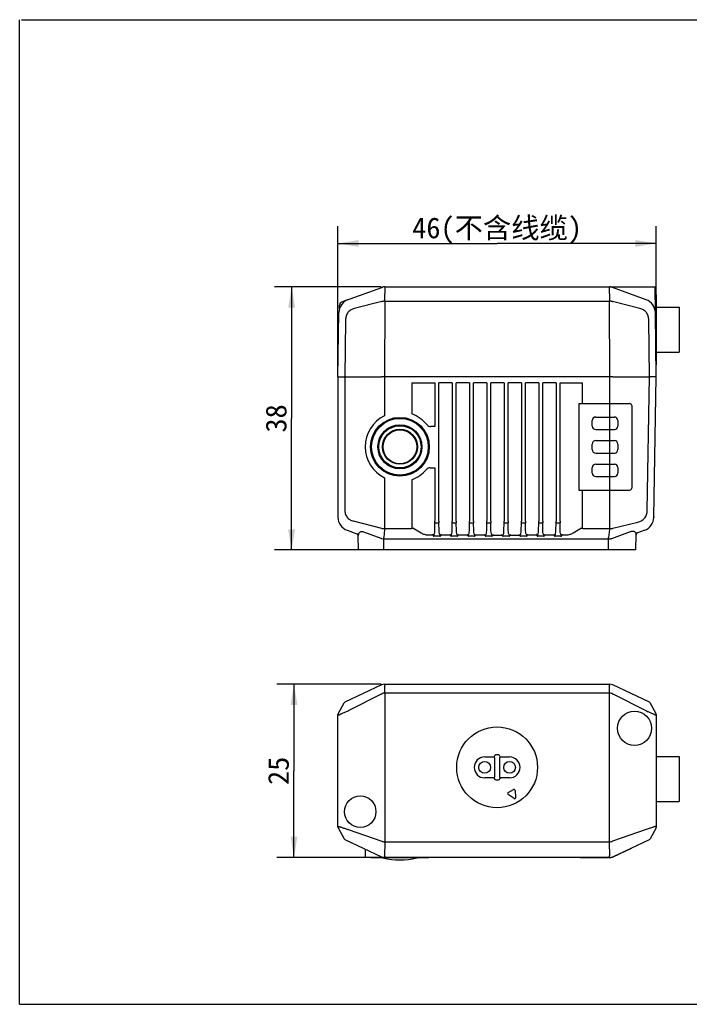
# Model space of a CAD drawing. Header units: millimetres. Extents: x 43 to 297, y 35 to 177.
# Tile 1 of 3: x 43 to 139, y 35 to 177. Entities that reach past the tile are written whole.
import ezdxf

# ---------------------------------------------------------------- set-up
doc = ezdxf.new("R2010")
doc.units = ezdxf.units.MM
doc.header["$LTSCALE"] = 16.335
doc.layers.get('0').update_dxf_attribs({"linetype": 'CONTINUOUS'})
for name, color, linetype in [('06_ALL_SURFS', 7, 'CONTINUOUS'), ('20_ALL_FEATURES', 7, 'CONTINUOUS'), ('51__DRAFT_DIMS', 7, 'CONTINUOUS')]:
    doc.layers.add(name, color=color, linetype=linetype)
doc.styles.get("Standard").update_dxf_attribs({"font": 'simfang.ttf'})
doc.dimstyles.new('DIMSTYLE_1', dxfattribs={"dimtxt": 3, "dimasz": 3, "dimexe": 2.5, "dimexo": 0.5, "dimgap": 0.75, "dimtad": 1, "dimdec": 1, "dimdsep": 46, "dimtxsty": 'STANDARD', "dimblk": '_FILLED', "dimblk1": '_FILLED', "dimblk2": '_FILLED', "dimcen": 0.09, "dimclrt": 3, "dimadec": 1, "dimazin": 2, "dimtp": 0.3, "dimtm": 0.3, "dimtfac": 1, "dimtdec": 1, "dimtofl": 0, "dimtmove": 0, "dimatfit": 3, "dimldrblk": '_FILLED', "dimfxl": 1, "dimtolj": 1, "dimarcsym": 0})
doc.dimstyles.new('DIMSTYLE_2', dxfattribs={"dimtxt": 3, "dimasz": 3, "dimexe": 2.5, "dimexo": 0.5, "dimgap": 0.75, "dimtad": 1, "dimdec": 1, "dimdsep": 46, "dimtxsty": 'STANDARD', "dimblk": '_FILLED', "dimblk1": '_FILLED', "dimblk2": '_FILLED', "dimcen": 0.09, "dimclrt": 3, "dimadec": 1, "dimazin": 2, "dimtp": 0.2, "dimtm": 0.2, "dimtfac": 1, "dimtdec": 1, "dimtofl": 0, "dimtmove": 0, "dimatfit": 3, "dimldrblk": '_FILLED', "dimfxl": 1, "dimtolj": 1, "dimarcsym": 0})

# ---------------------------------------------------------------- blocks, each defined once
blk = doc.blocks.new('_FILLED')
at = {"color": 0, "linetype": 'ByBlock'}
blk.add_solid([(0, 0), (-1, 0.167), (-1, -0.167)], dxfattribs=at)
blk = doc.blocks.new('*D1')
at = {"layer": '51__DRAFT_DIMS', "color": 4, "transparency": 16777216}
for p, q in [((94.94, 138.68), (79.48, 138.68)), ((81.98, 138.68), (81.98, 119.68)), ((81.98, 100.68), (81.98, 119.68)), ((94.8, 100.68), (79.48, 100.68))]:
    blk.add_line(p, q, dxfattribs=at)
at = {"layer": '51__DRAFT_DIMS', "color": 4, "transparency": 16777216, "xscale": 3, "yscale": 3, "zscale": 3}
for p, rotation in [((81.98, 138.68), 90), ((81.98, 100.68), 270)]:
    blk.add_blockref('_FILLED', p, dxfattribs=dict(at, rotation=rotation))
at = {"layer": '51__DRAFT_DIMS', "color": 3, "transparency": 16777216, "insert": (78.23, 119.68), "char_height": 3, "width": 4.4062, "attachment_point": 2, "rotation": 90, "line_spacing_factor": 0.9}
blk.add_mtext('38', dxfattribs=at)
blk = doc.blocks.new('*D2')
at = {"layer": '51__DRAFT_DIMS', "color": 4, "transparency": 16777216}
for p, q in [((88.68, 126.18), (88.68, 147.45)), ((134.68, 126.18), (134.68, 147.45)), ((88.68, 144.95), (111.68, 144.95)), ((134.68, 144.95), (111.68, 144.95))]:
    blk.add_line(p, q, dxfattribs=at)
at = {"layer": '51__DRAFT_DIMS', "color": 4, "transparency": 16777216, "xscale": 3, "yscale": 3, "zscale": 3, "rotation": 180}
blk.add_blockref('_FILLED', (88.68, 144.95), dxfattribs=at)
at = {"layer": '51__DRAFT_DIMS', "color": 4, "transparency": 16777216, "xscale": 3, "yscale": 3, "zscale": 3}
blk.add_blockref('_FILLED', (134.68, 144.95), dxfattribs=at)
at = {"layer": '51__DRAFT_DIMS', "color": 3, "transparency": 16777216, "insert": (111.68, 148.7), "char_height": 3, "width": 26.3906, "attachment_point": 2, "line_spacing_factor": 0.9}
blk.add_mtext('46(不含线缆)', dxfattribs=at)
blk = doc.blocks.new('*D3')
at = {"layer": '51__DRAFT_DIMS', "color": 4, "transparency": 16777216}
for p, q in [((94.91, 81.28), (79.82, 81.28)), ((82.32, 81.28), (82.32, 68.78)), ((82.32, 56.28), (82.32, 68.78)), ((94.91, 56.28), (79.82, 56.28))]:
    blk.add_line(p, q, dxfattribs=at)
at = {"layer": '51__DRAFT_DIMS', "color": 4, "transparency": 16777216, "xscale": 3, "yscale": 3, "zscale": 3}
for p, rotation in [((82.32, 81.28), 90), ((82.32, 56.28), 270)]:
    blk.add_blockref('_FILLED', p, dxfattribs=dict(at, rotation=rotation))
at = {"layer": '51__DRAFT_DIMS', "color": 3, "transparency": 16777216, "insert": (78.57, 68.78), "char_height": 3, "width": 4.4062, "attachment_point": 2, "rotation": 90, "line_spacing_factor": 0.9}
blk.add_mtext('25', dxfattribs=at)

msp = doc.modelspace()

# ---------------------------------------------------------------- linework, layer by layer
at = {"color": 7}
for q in [(42.67, 177.27), (297, 35.06)]:
    msp.add_line((42.67, 35.06), q, dxfattribs=at)
msp.add_line((42.93, 177.27), (297.26, 177.27))
at = {"layer": '06_ALL_SURFS', "color": 7}
for p, q in [((89.25, 136.51), (95.03, 138.61)), ((95.44, 138.68), (127.93, 138.68)), ((128.06, 138.67), (134.5, 138.67)), ((133.24, 136.83), (128.34, 138.61)), ((134.56, 134.89), (134.5, 138.67)), ((134.68, 137.53), (134.68, 127.43)), ((88.91, 135.57), (88.92, 136.05)), ((134.68, 135.73), (137.98, 135.73)), ((137.98, 135.73), (137.98, 129.23)), ((88.81, 134.89), (88.81, 134.98)), ((134.68, 129.23), (137.98, 129.23)), ((99.35, 124.81), (99.38, 124.78)), ((123.5, 121.83), (130.83, 121.83)), ((123.5, 121.83), (123.5, 109.33)), ((131.13, 121.53), (131.13, 109.63)), ((125.93, 119.88), (128.63, 119.88)), ((125.43, 118.58), (125.43, 119.38)), ((125.93, 118.08), (128.63, 118.08)), ((129.13, 119.38), (129.13, 118.58)), ((125.43, 115.18), (125.43, 115.98)), ((125.93, 116.48), (128.63, 116.48)), ((129.13, 115.98), (129.13, 115.18)), ((125.93, 114.68), (128.63, 114.68)), ((125.43, 111.78), (125.43, 112.58)), ((125.93, 113.08), (128.63, 113.08)), ((129.13, 112.58), (129.13, 111.78)), ((125.93, 111.28), (128.63, 111.28)), ((123.5, 109.33), (130.83, 109.33)), ((88.68, 105.47), (88.68, 105.4)), ((134.33, 105.47), (134.33, 105.38)), ((90, 103.52), (91.4, 103.01)), ((91.63, 100.68), (91.6, 102.74)), ((103.41, 102.68), (102.55, 102.68)), ((105.91, 102.68), (105.05, 102.68)), ((108.41, 102.68), (107.55, 102.68)), ((110.91, 102.68), (110.05, 102.68)), ((113.41, 102.68), (112.55, 102.68)), ((115.91, 102.68), (115.05, 102.68)), ((118.41, 102.68), (117.55, 102.68)), ((120.91, 102.68), (120.05, 102.68)), ((131.73, 100.68), (131.77, 102.88)), ((133.01, 103.53), (131.97, 103.15)), ((131.73, 100.68), (91.63, 100.68)), ((134.68, 72.63), (134.68, 62.53)), ((111.88, 71.07), (111.48, 71.07)), ((134.68, 70.83), (137.98, 70.83)), ((137.98, 70.83), (137.98, 64.33)), ((111.48, 67.48), (111.88, 67.48)), ((134.68, 64.33), (137.98, 64.33)), ((92.63, 57.46), (92.63, 56.28)), ((131.03, 57.54), (128.38, 56.32)), ((131.01, 57.59), (131.03, 57.54)), ((95.41, 56.28), (92.63, 56.28)), ((101.73, 56.23), (93.53, 56.23)), ((123.68, 56.28), (123.68, 56.23)), ((127.96, 56.23), (123.68, 56.23))]:
    msp.add_line(p, q, dxfattribs=at)
at = {"layer": '06_ALL_SURFS', "color": 4}
for p, q in [((95.43, 138.62), (95.42, 136.74)), ((127.95, 136.74), (127.94, 138.62)), ((95.02, 136.56), (91.04, 135.54)), ((95.44, 136.6), (127.93, 136.6)), ((132.33, 135.54), (128.35, 136.56)), ((99.35, 124.81), (99.35, 120.33)), ((99.35, 124.81), (102.69, 124.81)), ((102.69, 124.81), (102.69, 118.49)), ((103.27, 104.82), (103.27, 124.81)), ((105.19, 124.81), (103.27, 124.81)), ((105.19, 124.81), (105.19, 104.82)), ((105.77, 104.82), (105.77, 124.81)), ((107.69, 124.81), (105.77, 124.81)), ((107.69, 124.81), (107.69, 104.82)), ((108.27, 104.82), (108.27, 124.81)), ((110.19, 124.81), (108.27, 124.81)), ((110.19, 124.81), (110.19, 104.82)), ((110.77, 104.82), (110.77, 124.81)), ((112.69, 124.81), (110.77, 124.81)), ((112.69, 124.81), (112.69, 104.82)), ((113.27, 104.82), (113.27, 124.81)), ((115.19, 124.81), (113.27, 124.81)), ((115.19, 124.81), (115.19, 104.82)), ((115.77, 104.82), (115.77, 124.81)), ((117.69, 124.81), (115.77, 124.81)), ((117.69, 124.81), (117.69, 104.82)), ((118.27, 104.82), (118.27, 124.81)), ((120.19, 124.81), (118.27, 124.81)), ((120.19, 124.81), (120.19, 104.82)), ((120.77, 124.81), (124.01, 124.81)), ((120.77, 104.82), (120.77, 124.81)), ((124.01, 121.83), (124.01, 124.81)), ((127.96, 119.88), (127.96, 121.83)), ((127.96, 118.08), (127.96, 119.88)), ((102.69, 118.49), (102.11, 118.49)), ((127.96, 116.48), (127.96, 118.08)), ((127.96, 114.68), (127.96, 116.48)), ((127.96, 113.08), (127.96, 114.68)), ((102, 112.54), (102.69, 112.54)), ((102.69, 112.54), (102.69, 104.82)), ((127.96, 111.28), (127.96, 113.08)), ((95.41, 111.11), (95.41, 103.62)), ((127.96, 103.62), (127.96, 111.28)), ((99.35, 110.83), (99.35, 103.77)), ((124.01, 103.77), (124.01, 109.33)), ((90.89, 104.87), (94.98, 103.81)), ((102.67, 103.42), (102.69, 104.6)), ((102.69, 104.6), (103.27, 104.6)), ((103.29, 103.42), (103.27, 104.6)), ((105.17, 103.42), (105.19, 104.6)), ((105.19, 104.6), (105.77, 104.6)), ((105.79, 103.42), (105.77, 104.6)), ((107.67, 103.42), (107.69, 104.6)), ((107.69, 104.6), (108.27, 104.6)), ((108.29, 103.42), (108.27, 104.6)), ((110.17, 103.42), (110.19, 104.6)), ((110.19, 104.6), (110.77, 104.6)), ((110.79, 103.42), (110.77, 104.6)), ((112.67, 103.42), (112.69, 104.6)), ((112.69, 104.6), (113.27, 104.6)), ((113.29, 103.42), (113.27, 104.6)), ((115.17, 103.42), (115.19, 104.6)), ((115.19, 104.6), (115.77, 104.6)), ((115.79, 103.42), (115.77, 104.6)), ((117.67, 103.42), (117.69, 104.6)), ((117.69, 104.6), (118.27, 104.6)), ((118.29, 103.42), (118.27, 104.6)), ((120.17, 103.42), (120.19, 104.6)), ((120.19, 104.6), (120.77, 104.6)), ((120.79, 103.42), (120.77, 104.6)), ((128.39, 103.81), (132.02, 104.71)), ((91.6, 102.74), (91.61, 102.73)), ((92.39, 103.28), (94.87, 102.39)), ((95.39, 103.62), (95.32, 102.5)), ((95.41, 103.76), (99.3, 103.76)), ((100.72, 103.11), (99.5, 103.81)), ((102.27, 102.81), (101.72, 102.81)), ((104.77, 102.81), (103.69, 102.81)), ((107.27, 102.81), (106.19, 102.81)), ((109.77, 102.81), (108.69, 102.81)), ((111.19, 102.81), (112.27, 102.81)), ((113.69, 102.81), (114.77, 102.81)), ((117.27, 102.81), (116.19, 102.81)), ((119.77, 102.81), (118.69, 102.81)), ((121.65, 102.81), (121.19, 102.81)), ((123.86, 103.81), (122.65, 103.11)), ((124.06, 103.76), (127.96, 103.76)), ((127.78, 100.68), (127.78, 102.5)), ((127.83, 102.5), (127.98, 103.62)), ((127.96, 103.76), (127.98, 103.76)), ((128.24, 102.36), (130.94, 103.33)), ((95.3, 100.68), (95.3, 102.29)), ((95.3, 102.29), (127.78, 102.29)), ((95.44, 81.11), (95.46, 81.11)), ((95.46, 80.01), (95.46, 81.11)), ((127.91, 81.11), (127.91, 81.05)), ((127.91, 81.11), (127.93, 81.11)), ((95.03, 79.91), (90.14, 77.43)), ((95.44, 80.01), (95.44, 58.54)), ((127.9, 80.01), (95.46, 80.01)), ((127.9, 80.01), (127.91, 81.05)), ((127.93, 58.54), (127.93, 80.01)), ((133.22, 77.43), (128.34, 79.91)), ((88.81, 76.81), (88.81, 76.81)), ((134.55, 76.81), (134.55, 76.81)), ((110.85, 74.83), (110.86, 74.83)), ((112.51, 74.83), (112.52, 74.83)), ((109.88, 70.78), (111.09, 70.78)), ((111.29, 70.93), (111.28, 70.93)), ((111.29, 70.93), (111.29, 70.93)), ((111.29, 70.88), (111.29, 70.88)), ((111.29, 70.68), (111.29, 67.87)), ((112.08, 70.88), (112.08, 70.88)), ((112.08, 67.87), (112.08, 70.68)), ((112.28, 70.78), (112.28, 70.78)), ((112.28, 70.78), (113.48, 70.78)), ((111.09, 67.77), (109.88, 67.77)), ((111.09, 67.77), (111.09, 67.77)), ((111.29, 67.62), (111.28, 67.63)), ((111.29, 67.68), (111.29, 67.68)), ((111.29, 67.62), (111.29, 67.62)), ((112.08, 67.68), (112.08, 67.68)), ((112.08, 67.62), (112.08, 67.63)), ((112.08, 67.62), (112.08, 67.62)), ((113.48, 67.77), (112.28, 67.77)), ((113.27, 65.64), (114.04, 66.08)), ((114.27, 65.96), (114.36, 64.92)), ((114.12, 64.78), (113.26, 65.38)), ((90.14, 60.32), (95.03, 58.61)), ((133.23, 60.32), (128.34, 58.61)), ((95.43, 58.4), (95.42, 56.49)), ((95.44, 58.54), (127.93, 58.54)), ((127.95, 56.49), (127.94, 58.4)), ((130.74, 57.47), (130.76, 57.42)), ((95.44, 56.43), (95.44, 56.49)), ((123.98, 56.28), (123.98, 56.23)), ((127.93, 56.43), (127.93, 56.49))]:
    msp.add_line(p, q, dxfattribs=at)
at = {"layer": '06_ALL_SURFS', "color": 7}
msp.add_lwpolyline([(88.91, 135.57), (88.9, 135.55), (88.9, 135.54), (88.9, 135.52)], dxfattribs=at)
for centre, radius in [((97.63, 115.58), 4.25), ((97.63, 115.58), 4.2), ((109.88, 69.28), 0.85), ((113.48, 69.28), 0.85)]:
    msp.add_circle(centre, radius, dxfattribs=at)
at = {"layer": '06_ALL_SURFS', "color": 4}
for centre, radius in [((97.63, 115.58), 4.1), ((97.63, 115.58), 3.18), ((97.63, 115.58), 3.05), ((97.63, 115.58), 2.53), ((97.63, 115.58), 2.44), ((131.54, 74.93), 2.47), ((111.68, 69.28), 5.84), ((91.9, 62.88), 2.27)]:
    msp.add_circle(centre, radius, dxfattribs=at)
at = {"layer": '06_ALL_SURFS', "color": 7}
for centre, radius, start, end in [((95.44, 137.48), 1.2, 90, 110), ((127.93, 137.48), 1.2, 70, 90), ((90.81, 134.95), 2, 110.5568, 179.2), ((90.84, 134.88), 2.07, 110.0154, 110.5768), ((132.55, 134.95), 2, 0.8, 70), ((134.48, 137.53), 0.2, 0, 80.8416), ((89.42, 136.04), 0.5, 110, 178.5), ((134.48, 127.43), 0.2, 332.367, 360), ((130.83, 121.53), 0.3, 0, 90), ((97.63, 115.58), 5, 116.4656, 243.5344), ((125.93, 119.38), 0.5, 90, 180), ((128.63, 119.38), 0.5, 0, 90), ((125.93, 118.58), 0.5, 180, 270), ((128.63, 118.58), 0.5, 270, 360), ((125.93, 115.98), 0.5, 90, 180), ((128.63, 115.98), 0.5, 0, 90), ((125.93, 115.18), 0.5, 180, 270), ((128.63, 115.18), 0.5, 270, 360), ((125.93, 112.58), 0.5, 90, 180), ((128.63, 112.58), 0.5, 0, 90), ((125.93, 111.78), 0.5, 180, 270), ((128.63, 111.78), 0.5, 270, 360), ((130.83, 109.63), 0.3, 270, 360), ((90.68, 105.4), 2, 180, 250), ((132.33, 105.41), 2, 290, 359), ((91.3, 102.73), 0.3, 1, 70), ((132.07, 102.87), 0.3, 110, 179), ((111.09, 70.98), 0.2, 280.6765, 322.372), ((111.48, 70.88), 0.191, 90, 180), ((111.88, 70.88), 0.191, 0, 90), ((112.28, 70.98), 0.2, 217.628, 259.3235), ((111.09, 67.57), 0.2, 37.628, 79.3235), ((111.48, 67.68), 0.191, 180, 270), ((111.88, 67.68), 0.191, 270, 360), ((112.28, 67.57), 0.2, 100.6765, 142.372), ((93.53, 56.33), 0.1, 210, 270), ((95.24, 56.41), 0.2, 245.0557, 256.6225), ((97.63, 66.49), 10.57, 256.6225, 283.3775), ((100.03, 56.41), 0.2, 283.3775, 294.9443), ((101.73, 56.33), 0.1, 270, 330), ((127.96, 57.23), 1, 270, 294.78)]:
    msp.add_arc(centre, radius, start, end, dxfattribs=at)
at = {"layer": '06_ALL_SURFS', "color": 4}
for centre, radius, start, end in [((95.23, 138.55), 0.188, 172.6992, 176.1516), ((89.57, 136.18), 0.419, 110.0146, 116.4005), ((90.88, 134.75), 2.21, 110.5037, 114.0161), ((94.81, 137.57), 1.03, 281.5606, 283.437), ((95.44, 137.85), 1.25, 268.9068, 269.9646), ((127.93, 137.85), 1.25, 270.0354, 271.0932), ((128.56, 137.57), 1.03, 256.563, 258.4394), ((97.63, 115.58), 5.05, 38.8846, 70.0829), ((102.11, 119.19), 0.7, 218.8846, 270), ((102, 111.84), 0.7, 90, 139.4208), ((97.63, 115.58), 5.05, 289.9171, 319.4208), ((81.63, 104.81), 21.06, 359.4169, 0.0208), ((124.33, 104.81), 21.06, 179.9791, 180.5832), ((84.13, 104.81), 21.06, 359.4169, 0.0208), ((126.83, 104.81), 21.06, 179.9791, 180.5832), ((86.63, 104.81), 21.06, 359.4169, 0.0208), ((129.33, 104.81), 21.06, 179.9791, 180.5832), ((89.13, 104.81), 21.06, 359.4169, 0.0208), ((131.83, 104.81), 21.06, 179.9791, 180.5832), ((91.63, 104.81), 21.06, 359.4169, 0.0208), ((134.33, 104.81), 21.06, 179.9791, 180.5832), ((94.13, 104.81), 21.06, 359.4169, 0.0208), ((136.83, 104.81), 21.06, 179.9791, 180.5832), ((96.63, 104.81), 21.06, 359.4169, 0.0208), ((139.33, 104.81), 21.06, 179.9791, 180.5832), ((99.13, 104.81), 21.06, 359.4169, 0.0208), ((141.83, 104.81), 21.06, 179.9791, 180.5832), ((91.21, 102.68), 0.409, 6.9574, 8.0477), ((94.45, 101.46), 1.03, 64.7148, 65.9194), ((94.79, 102.85), 0.972, 76.8005, 78.303), ((95.41, 102.51), 1.25, 90, 91.069), ((95.41, 102.82), 0.8, 90, 91.3362), ((128.6, 102.7), 1.13, 101.1742, 103.4564), ((127.78, 101.32), 0.97, 87.7614, 89.9997), ((128, 103.03), 0.72, 284.9152, 289.8997), ((94.42, 81.34), 1.56, 292.9384, 294.397), ((95.46, 79.56), 0.457, 90.0013, 93.6204), ((127.9, 79.56), 0.457, 86.3796, 89.9987), ((128.95, 81.34), 1.56, 245.603, 247.0616), ((91.35, 75.05), 2.67, 116.9148, 117.2464), ((132.01, 75.05), 2.67, 62.7536, 63.0852), ((109.88, 69.28), 1.51, 90, 270), ((111.09, 70.98), 0.201, 270.0383, 280.6765), ((100.9, 70.72), 10.39, 0.2912, 0.8602), ((95.11, 70.68), 16.18, 359.9943, 0.3311), ((124.03, 70.7), 11.95, 179.1763, 179.7097), ((128.85, 70.68), 16.77, 179.703, 180.0005), ((112.28, 70.98), 0.201, 259.3235, 269.9617), ((113.48, 69.28), 1.51, 270, 90), ((111.09, 67.57), 0.201, 79.3235, 89.9617), ((94.52, 67.87), 16.77, 359.703, 0.0005), ((99.34, 67.85), 11.95, 359.1763, 359.7097), ((128.26, 67.87), 16.18, 179.9943, 180.3311), ((122.47, 67.83), 10.39, 180.2912, 180.8602), ((112.28, 67.57), 0.201, 90.0383, 100.6765), ((113.35, 65.5), 0.155, 120, 235), ((114.12, 65.95), 0.155, 5, 120), ((114.21, 64.9), 0.155, 235, 5), ((90.83, 62.27), 2.07, 250.2992, 250.6501), ((132.54, 62.28), 2.08, 289.3506, 289.7015), ((94.64, 57.28), 1.38, 71.6094, 73.6745), ((128.74, 57.26), 1.41, 106.3436, 108.3725), ((95.44, 57.28), 0.789, 268.6546, 270), ((127.93, 57.28), 0.789, 270, 271.3454)]:
    msp.add_arc(centre, radius, start, end, dxfattribs=at)
for points, knots in [([(95.07, 138.63), (95.07, 138.62), (95.06, 138.62), (95.05, 138.6), (95.05, 138.58), (95.04, 138.57)], [0, 0, 0, 0, 0.190032, 0.536496, 1, 1, 1, 1]), ([(95.43, 138.62), (95.43, 138.63), (95.43, 138.65), (95.43, 138.66), (95.43, 138.67), (95.43, 138.68), (95.44, 138.68), (95.44, 138.68)], [0, 0, 0, 0, 0.418618, 0.730887, 0.925081, 0.976477, 1, 1, 1, 1]), ([(127.93, 138.68), (127.93, 138.68), (127.93, 138.68), (127.94, 138.67), (127.94, 138.66), (127.94, 138.65), (127.94, 138.63), (127.94, 138.62)], [0, 0, 0, 0, 0.023522, 0.074918, 0.269112, 0.581382, 1, 1, 1, 1]), ([(95.42, 136.6), (95.38, 136.6), (95.26, 136.6), (95.14, 136.58), (95.05, 136.56)], [0, 0, 0, 0, 0.256483, 1, 1, 1, 1]), ([(95.42, 136.6), (95.42, 136.61), (95.42, 136.66), (95.42, 136.71), (95.42, 136.74)], [0, 0, 0, 0, 0.276493, 1, 1, 1, 1]), ([(127.95, 136.6), (127.95, 136.61), (127.95, 136.66), (127.95, 136.71), (127.95, 136.74)], [0, 0, 0, 0, 0.276493, 1, 1, 1, 1]), ([(128.32, 136.56), (128.29, 136.57), (128.17, 136.59), (128.05, 136.6), (127.95, 136.6)], [0, 0, 0, 0, 0.241956, 1, 1, 1, 1]), ([(91.04, 135.54), (90.87, 135.5), (90.61, 135.4), (90.31, 135.18), (90.11, 134.98), (89.96, 134.74), (89.81, 134.38), (89.77, 134.08), (89.77, 133.88)], [0, 0, 0, 0, 0.239084, 0.361209, 0.485504, 0.612107, 0.740638, 1, 1, 1, 1]), ([(133.6, 133.88), (133.6, 134.08), (133.56, 134.38), (133.41, 134.74), (133.26, 134.98), (133.06, 135.18), (132.76, 135.4), (132.5, 135.5), (132.33, 135.54)], [0, 0, 0, 0, 0.259322, 0.387866, 0.514508, 0.638846, 0.76099, 1, 1, 1, 1]), ([(89.65, 106.53), (89.65, 106.34), (89.69, 106.04), (89.82, 105.68), (89.97, 105.44), (90.16, 105.23), (90.46, 105.01), (90.71, 104.91), (90.89, 104.87)], [0, 0, 0, 0, 0.25956, 0.388144, 0.514803, 0.639125, 0.761197, 1, 1, 1, 1]), ([(132.02, 104.71), (132.2, 104.75), (132.47, 104.85), (132.78, 105.06), (132.99, 105.27), (133.17, 105.51), (133.33, 105.88), (133.38, 106.18), (133.38, 106.39)], [0, 0, 0, 0, 0.2394, 0.361356, 0.485366, 0.611686, 0.740108, 1, 1, 1, 1]), ([(91.61, 102.73), (91.62, 102.82), (91.65, 102.96), (91.73, 103.13), (91.81, 103.24), (91.93, 103.32), (92.07, 103.36), (92.23, 103.34), (92.34, 103.31), (92.39, 103.28)], [0, 0, 0, 0, 0.243511, 0.359683, 0.47337, 0.588362, 0.711513, 0.84889, 1, 1, 1, 1]), ([(95.01, 103.8), (95.07, 103.79), (95.19, 103.77), (95.32, 103.76), (95.38, 103.76)], [0, 0, 0, 0, 0.48959, 1, 1, 1, 1]), ([(95.3, 102.29), (95.3, 102.31), (95.31, 102.38), (95.31, 102.45), (95.32, 102.5)], [0, 0, 0, 0, 0.276004, 1, 1, 1, 1]), ([(99.5, 103.81), (99.49, 103.8), (99.44, 103.79), (99.39, 103.78), (99.35, 103.77)], [0, 0, 0, 0, 0.235577, 1, 1, 1, 1]), ([(101.72, 102.81), (101.54, 102.81), (101.18, 102.86), (100.87, 103.02), (100.72, 103.11)], [0, 0, 0, 0, 0.513694, 1, 1, 1, 1]), ([(102.4, 102.93), (102.4, 102.91), (102.38, 102.89), (102.36, 102.85), (102.32, 102.82), (102.29, 102.81), (102.27, 102.81)], [0, 0, 0, 0, 0.244908, 0.492154, 0.743429, 1, 1, 1, 1]), ([(102.46, 102.73), (102.5, 102.78), (102.57, 102.88), (102.65, 103.12), (102.67, 103.3), (102.67, 103.42)], [0, 0, 0, 0, 0.254599, 0.504874, 1, 1, 1, 1]), ([(103.51, 102.73), (103.47, 102.78), (103.4, 102.89), (103.32, 103.12), (103.3, 103.3), (103.29, 103.42)], [0, 0, 0, 0, 0.254538, 0.50482, 1, 1, 1, 1]), ([(103.69, 102.81), (103.68, 102.81), (103.65, 102.82), (103.61, 102.85), (103.58, 102.89), (103.57, 102.91), (103.56, 102.93)], [0, 0, 0, 0, 0.256413, 0.507727, 0.755062, 1, 1, 1, 1]), ([(104.9, 102.93), (104.9, 102.91), (104.88, 102.89), (104.86, 102.85), (104.82, 102.82), (104.79, 102.81), (104.77, 102.81)], [0, 0, 0, 0, 0.244908, 0.492154, 0.743429, 1, 1, 1, 1]), ([(104.96, 102.73), (105, 102.78), (105.07, 102.88), (105.15, 103.12), (105.17, 103.3), (105.17, 103.42)], [0, 0, 0, 0, 0.254599, 0.504874, 1, 1, 1, 1]), ([(106.01, 102.73), (105.97, 102.78), (105.9, 102.89), (105.82, 103.12), (105.8, 103.3), (105.79, 103.42)], [0, 0, 0, 0, 0.254538, 0.50482, 1, 1, 1, 1]), ([(106.19, 102.81), (106.18, 102.81), (106.15, 102.82), (106.11, 102.85), (106.08, 102.89), (106.07, 102.91), (106.06, 102.93)], [0, 0, 0, 0, 0.256413, 0.507727, 0.755062, 1, 1, 1, 1]), ([(107.4, 102.93), (107.4, 102.91), (107.38, 102.89), (107.36, 102.85), (107.32, 102.82), (107.29, 102.81), (107.27, 102.81)], [0, 0, 0, 0, 0.244908, 0.492154, 0.743429, 1, 1, 1, 1]), ([(107.46, 102.73), (107.5, 102.78), (107.57, 102.88), (107.65, 103.12), (107.67, 103.3), (107.67, 103.42)], [0, 0, 0, 0, 0.254599, 0.504874, 1, 1, 1, 1]), ([(108.51, 102.73), (108.47, 102.78), (108.4, 102.89), (108.32, 103.12), (108.3, 103.3), (108.29, 103.42)], [0, 0, 0, 0, 0.254538, 0.50482, 1, 1, 1, 1]), ([(108.69, 102.81), (108.68, 102.81), (108.65, 102.82), (108.61, 102.85), (108.58, 102.89), (108.57, 102.91), (108.56, 102.93)], [0, 0, 0, 0, 0.256413, 0.507727, 0.755062, 1, 1, 1, 1]), ([(109.9, 102.93), (109.9, 102.91), (109.88, 102.89), (109.86, 102.85), (109.82, 102.82), (109.79, 102.81), (109.77, 102.81)], [0, 0, 0, 0, 0.244908, 0.492154, 0.743429, 1, 1, 1, 1]), ([(109.96, 102.73), (110, 102.78), (110.07, 102.88), (110.15, 103.12), (110.17, 103.3), (110.17, 103.42)], [0, 0, 0, 0, 0.254599, 0.504874, 1, 1, 1, 1]), ([(111.01, 102.73), (110.97, 102.78), (110.9, 102.89), (110.82, 103.12), (110.8, 103.3), (110.79, 103.42)], [0, 0, 0, 0, 0.254538, 0.504819, 1, 1, 1, 1]), ([(111.06, 102.93), (111.07, 102.91), (111.08, 102.89), (111.11, 102.85), (111.15, 102.82), (111.18, 102.81), (111.19, 102.81)], [0, 0, 0, 0, 0.24541, 0.49296, 0.744227, 1, 1, 1, 1]), ([(112.27, 102.81), (112.29, 102.81), (112.32, 102.82), (112.36, 102.85), (112.38, 102.89), (112.4, 102.91), (112.4, 102.93)], [0, 0, 0, 0, 0.255721, 0.507, 0.754567, 1, 1, 1, 1]), ([(112.46, 102.73), (112.5, 102.78), (112.57, 102.89), (112.65, 103.12), (112.67, 103.3), (112.67, 103.42)], [0, 0, 0, 0, 0.254583, 0.504859, 1, 1, 1, 1]), ([(113.51, 102.73), (113.47, 102.78), (113.4, 102.89), (113.32, 103.12), (113.3, 103.3), (113.29, 103.42)], [0, 0, 0, 0, 0.254538, 0.504819, 1, 1, 1, 1]), ([(113.56, 102.93), (113.57, 102.91), (113.58, 102.89), (113.61, 102.85), (113.65, 102.82), (113.68, 102.81), (113.69, 102.81)], [0, 0, 0, 0, 0.24541, 0.49296, 0.744227, 1, 1, 1, 1]), ([(114.77, 102.81), (114.79, 102.81), (114.82, 102.82), (114.86, 102.85), (114.88, 102.89), (114.9, 102.91), (114.9, 102.93)], [0, 0, 0, 0, 0.255721, 0.507, 0.754567, 1, 1, 1, 1]), ([(114.96, 102.73), (115, 102.78), (115.07, 102.89), (115.15, 103.12), (115.17, 103.3), (115.17, 103.42)], [0, 0, 0, 0, 0.254583, 0.504859, 1, 1, 1, 1]), ([(116.01, 102.73), (115.97, 102.78), (115.9, 102.89), (115.82, 103.12), (115.8, 103.3), (115.79, 103.42)], [0, 0, 0, 0, 0.254538, 0.50482, 1, 1, 1, 1]), ([(116.19, 102.81), (116.18, 102.81), (116.15, 102.82), (116.11, 102.85), (116.08, 102.89), (116.07, 102.91), (116.06, 102.93)], [0, 0, 0, 0, 0.256413, 0.507727, 0.755062, 1, 1, 1, 1]), ([(117.4, 102.93), (117.4, 102.91), (117.38, 102.89), (117.36, 102.85), (117.32, 102.82), (117.29, 102.81), (117.27, 102.81)], [0, 0, 0, 0, 0.244908, 0.492154, 0.743429, 1, 1, 1, 1]), ([(117.46, 102.73), (117.5, 102.78), (117.57, 102.88), (117.65, 103.12), (117.67, 103.3), (117.67, 103.42)], [0, 0, 0, 0, 0.254599, 0.504874, 1, 1, 1, 1]), ([(118.51, 102.73), (118.47, 102.78), (118.4, 102.89), (118.32, 103.12), (118.3, 103.3), (118.29, 103.42)], [0, 0, 0, 0, 0.254538, 0.50482, 1, 1, 1, 1]), ([(118.69, 102.81), (118.68, 102.81), (118.65, 102.82), (118.61, 102.85), (118.58, 102.89), (118.57, 102.91), (118.56, 102.93)], [0, 0, 0, 0, 0.256413, 0.507727, 0.755062, 1, 1, 1, 1]), ([(119.9, 102.93), (119.9, 102.91), (119.88, 102.89), (119.86, 102.85), (119.82, 102.82), (119.79, 102.81), (119.77, 102.81)], [0, 0, 0, 0, 0.244908, 0.492154, 0.743429, 1, 1, 1, 1]), ([(119.96, 102.73), (120, 102.78), (120.07, 102.88), (120.15, 103.12), (120.17, 103.3), (120.17, 103.42)], [0, 0, 0, 0, 0.254599, 0.504874, 1, 1, 1, 1]), ([(121.01, 102.73), (120.97, 102.78), (120.9, 102.89), (120.82, 103.12), (120.8, 103.3), (120.79, 103.42)], [0, 0, 0, 0, 0.254538, 0.50482, 1, 1, 1, 1]), ([(121.19, 102.81), (121.18, 102.81), (121.15, 102.82), (121.11, 102.85), (121.08, 102.89), (121.07, 102.91), (121.06, 102.93)], [0, 0, 0, 0, 0.256413, 0.507727, 0.755062, 1, 1, 1, 1]), ([(122.65, 103.11), (122.5, 103.02), (122.18, 102.86), (121.83, 102.81), (121.65, 102.81)], [0, 0, 0, 0, 0.486386, 1, 1, 1, 1]), ([(124.01, 103.77), (124, 103.78), (123.95, 103.79), (123.9, 103.8), (123.86, 103.81)], [0, 0, 0, 0, 0.260415, 1, 1, 1, 1]), ([(127.98, 103.76), (128.01, 103.76), (128.13, 103.77), (128.25, 103.78), (128.34, 103.8)], [0, 0, 0, 0, 0.256163, 1, 1, 1, 1]), ([(130.94, 103.33), (130.99, 103.36), (131.09, 103.39), (131.24, 103.42), (131.38, 103.41), (131.5, 103.37), (131.59, 103.3), (131.66, 103.2), (131.71, 103.1), (131.73, 103.02), (131.74, 102.98)], [0, 0, 0, 0, 0.156325, 0.301442, 0.432573, 0.551435, 0.663168, 0.773142, 0.884862, 1, 1, 1, 1]), ([(131.77, 102.88), (131.77, 102.88), (131.77, 102.88), (131.77, 102.88), (131.77, 102.89), (131.76, 102.91), (131.75, 102.94), (131.75, 102.97), (131.74, 102.98)], [0, 0, 0, 0, 0.011201, 0.060335, 0.140388, 0.251306, 0.569858, 1, 1, 1, 1]), ([(94.89, 102.38), (94.92, 102.37), (95.05, 102.32), (95.2, 102.29), (95.3, 102.29)], [0, 0, 0, 0, 0.245325, 1, 1, 1, 1]), ([(127.82, 102.29), (127.85, 102.29), (127.97, 102.29), (128.1, 102.31), (128.18, 102.34)], [0, 0, 0, 0, 0.254662, 1, 1, 1, 1]), ([(95.44, 80.01), (95.4, 80.01), (95.28, 80), (95.15, 79.97), (95.06, 79.93)], [0, 0, 0, 0, 0.254176, 1, 1, 1, 1]), ([(128.31, 79.93), (128.28, 79.94), (128.16, 79.98), (128.03, 80.01), (127.93, 80.01)], [0, 0, 0, 0, 0.245715, 1, 1, 1, 1]), ([(90.13, 77.42), (90.04, 77.38), (89.87, 77.31), (89.63, 77.2), (89.41, 77.11), (89.21, 77.02), (89.08, 76.96), (88.98, 76.91), (88.93, 76.88), (88.88, 76.85), (88.85, 76.83), (88.83, 76.82), (88.82, 76.81), (88.81, 76.81)], [0, 0, 0, 0, 0.197862, 0.382721, 0.550236, 0.696766, 0.818711, 0.869359, 0.912531, 0.947734, 0.974441, 0.992075, 1, 1, 1, 1]), ([(133.27, 77.41), (133.27, 77.41), (133.26, 77.42), (133.24, 77.42), (133.24, 77.42)], [0, 0, 0, 0, 0.499477, 1, 1, 1, 1]), ([(134.55, 76.81), (134.55, 76.81), (134.54, 76.82), (134.52, 76.83), (134.49, 76.85), (134.46, 76.87), (134.41, 76.9), (134.33, 76.94), (134.21, 77), (134.04, 77.07), (133.84, 77.16), (133.63, 77.25), (133.48, 77.32), (133.4, 77.35)], [0, 0, 0, 0, 0.007938, 0.025356, 0.051688, 0.086413, 0.129049, 0.179135, 0.300006, 0.445807, 0.613313, 0.799272, 1, 1, 1, 1]), ([(111.29, 70.93), (111.29, 70.93), (111.29, 70.93), (111.29, 70.92), (111.29, 70.92), (111.29, 70.91), (111.29, 70.9), (111.29, 70.88), (111.29, 70.88)], [0, 0, 0, 0, 0.019984, 0.066314, 0.14037, 0.243331, 0.544803, 1, 1, 1, 1]), ([(111.29, 67.68), (111.29, 67.67), (111.29, 67.66), (111.29, 67.64), (111.29, 67.63), (111.29, 67.63), (111.29, 67.63), (111.29, 67.63), (111.29, 67.62)], [0, 0, 0, 0, 0.454861, 0.756512, 0.85941, 0.933605, 0.980001, 1, 1, 1, 1]), ([(112.08, 67.62), (112.08, 67.63), (112.08, 67.63), (112.08, 67.63), (112.08, 67.63), (112.08, 67.64), (112.08, 67.66), (112.08, 67.67), (112.08, 67.68)], [0, 0, 0, 0, 0.019984, 0.066314, 0.14037, 0.243331, 0.544803, 1, 1, 1, 1]), ([(88.81, 60.74), (88.81, 60.74), (88.82, 60.75), (88.83, 60.74), (88.84, 60.74), (88.86, 60.74), (88.88, 60.73), (88.92, 60.71), (88.97, 60.69), (89.06, 60.66), (89.2, 60.62), (89.39, 60.55), (89.61, 60.49), (89.85, 60.41), (90.02, 60.36), (90.11, 60.33)], [0, 0, 0, 0, 0.006392, 0.012549, 0.021013, 0.031794, 0.044858, 0.077621, 0.118839, 0.168035, 0.288577, 0.435733, 0.6059, 0.795447, 1, 1, 1, 1]), ([(88.81, 60.74), (88.81, 60.74), (88.81, 60.74), (88.81, 60.74), (88.81, 60.74)], [0, 0, 0, 0, 0.141659, 1, 1, 1, 1]), ([(90.13, 60.33), (90.13, 60.33), (90.12, 60.33), (90.11, 60.33), (90.11, 60.33)], [0, 0, 0, 0, 0.498632, 1, 1, 1, 1]), ([(134.55, 60.74), (134.55, 60.74), (134.55, 60.75), (134.54, 60.74), (134.53, 60.74), (134.51, 60.74), (134.49, 60.73), (134.45, 60.71), (134.4, 60.69), (134.3, 60.66), (134.17, 60.61), (133.97, 60.55), (133.75, 60.48), (133.5, 60.41), (133.33, 60.35), (133.24, 60.33)], [0, 0, 0, 0, 0.006375, 0.012543, 0.021023, 0.031827, 0.044917, 0.077738, 0.119015, 0.168269, 0.288928, 0.436182, 0.60639, 0.795811, 1, 1, 1, 1]), ([(134.56, 60.74), (134.56, 60.74), (134.55, 60.74), (134.55, 60.74), (134.55, 60.74)], [0, 0, 0, 0, 0.141659, 1, 1, 1, 1]), ([(95.07, 58.59), (95.1, 58.58), (95.22, 58.55), (95.34, 58.54), (95.44, 58.54)], [0, 0, 0, 0, 0.245419, 1, 1, 1, 1]), ([(95.43, 58.4), (95.43, 58.41), (95.43, 58.46), (95.43, 58.5), (95.44, 58.54)], [0, 0, 0, 0, 0.215112, 1, 1, 1, 1]), ([(127.93, 58.54), (127.96, 58.54), (128.09, 58.54), (128.21, 58.56), (128.3, 58.59)], [0, 0, 0, 0, 0.253829, 1, 1, 1, 1]), ([(127.93, 58.54), (127.93, 58.53), (127.94, 58.48), (127.94, 58.43), (127.94, 58.4)], [0, 0, 0, 0, 0.27522, 1, 1, 1, 1])]:
    msp.add_open_spline(points, degree=3, knots=knots, dxfattribs=at)
for points in [[(128.3, 138.62), (128.3, 138.62), (128.3, 138.62), (128.3, 138.63)], [(133.23, 136.83), (133.23, 136.83), (133.23, 136.83), (133.23, 136.83)], [(90, 103.52), (90, 103.52), (90, 103.52), (90, 103.52)], [(99.35, 103.77), (99.34, 103.77), (99.32, 103.76), (99.3, 103.76)], [(124.06, 103.76), (124.05, 103.76), (124.03, 103.77), (124.01, 103.77)]]:
    msp.add_open_spline(points, degree=3, dxfattribs=at)
at = {"layer": '06_ALL_SURFS', "color": 7}
for points, knots in [([(102.4, 102.93), (102.41, 102.89), (102.43, 102.83), (102.45, 102.77), (102.46, 102.73)], [0, 0, 0, 0, 0.510122, 1, 1, 1, 1]), ([(102.46, 102.73), (102.46, 102.72), (102.47, 102.71), (102.49, 102.69), (102.52, 102.68), (102.54, 102.68), (102.55, 102.68)], [0, 0, 0, 0, 0.237367, 0.484303, 0.74199, 1, 1, 1, 1]), ([(103.41, 102.68), (103.42, 102.68), (103.45, 102.68), (103.47, 102.69), (103.5, 102.71), (103.51, 102.72), (103.51, 102.73)], [0, 0, 0, 0, 0.258142, 0.516343, 0.763287, 1, 1, 1, 1]), ([(103.51, 102.73), (103.52, 102.77), (103.54, 102.83), (103.56, 102.89), (103.56, 102.93)], [0, 0, 0, 0, 0.489922, 1, 1, 1, 1]), ([(104.9, 102.93), (104.91, 102.89), (104.93, 102.83), (104.95, 102.77), (104.96, 102.73)], [0, 0, 0, 0, 0.510102, 1, 1, 1, 1]), ([(104.96, 102.73), (104.96, 102.72), (104.97, 102.71), (104.99, 102.69), (105.02, 102.68), (105.04, 102.68), (105.05, 102.68)], [0, 0, 0, 0, 0.237367, 0.484303, 0.74199, 1, 1, 1, 1]), ([(105.91, 102.68), (105.92, 102.68), (105.95, 102.68), (105.97, 102.69), (106, 102.71), (106.01, 102.72), (106.01, 102.73)], [0, 0, 0, 0, 0.258142, 0.516343, 0.763287, 1, 1, 1, 1]), ([(106.01, 102.73), (106.02, 102.77), (106.04, 102.83), (106.06, 102.89), (106.06, 102.93)], [0, 0, 0, 0, 0.489954, 1, 1, 1, 1]), ([(107.4, 102.93), (107.41, 102.89), (107.43, 102.83), (107.45, 102.77), (107.46, 102.73)], [0, 0, 0, 0, 0.510117, 1, 1, 1, 1]), ([(107.46, 102.73), (107.46, 102.72), (107.47, 102.71), (107.49, 102.69), (107.52, 102.68), (107.54, 102.68), (107.55, 102.68)], [0, 0, 0, 0, 0.237367, 0.484303, 0.74199, 1, 1, 1, 1]), ([(108.41, 102.68), (108.42, 102.68), (108.45, 102.68), (108.47, 102.69), (108.5, 102.71), (108.51, 102.72), (108.51, 102.73)], [0, 0, 0, 0, 0.258142, 0.516343, 0.763287, 1, 1, 1, 1]), ([(108.51, 102.73), (108.52, 102.77), (108.54, 102.83), (108.56, 102.89), (108.56, 102.93)], [0, 0, 0, 0, 0.489948, 1, 1, 1, 1]), ([(109.9, 102.93), (109.91, 102.89), (109.93, 102.83), (109.95, 102.77), (109.96, 102.73)], [0, 0, 0, 0, 0.510121, 1, 1, 1, 1]), ([(109.96, 102.73), (109.96, 102.72), (109.97, 102.71), (109.99, 102.69), (110.02, 102.68), (110.04, 102.68), (110.05, 102.68)], [0, 0, 0, 0, 0.237367, 0.484303, 0.74199, 1, 1, 1, 1]), ([(110.91, 102.68), (110.93, 102.68), (110.95, 102.68), (110.97, 102.69), (111, 102.71), (111.01, 102.72), (111.01, 102.73)], [0, 0, 0, 0, 0.258107, 0.516306, 0.763075, 1, 1, 1, 1]), ([(111.01, 102.73), (111.02, 102.77), (111.04, 102.83), (111.06, 102.89), (111.06, 102.93)], [0, 0, 0, 0, 0.48995, 1, 1, 1, 1]), ([(112.4, 102.93), (112.41, 102.89), (112.43, 102.83), (112.45, 102.77), (112.46, 102.73)], [0, 0, 0, 0, 0.510073, 1, 1, 1, 1]), ([(112.46, 102.73), (112.46, 102.72), (112.47, 102.71), (112.49, 102.69), (112.52, 102.68), (112.54, 102.68), (112.55, 102.68)], [0, 0, 0, 0, 0.235913, 0.484219, 0.740968, 1, 1, 1, 1]), ([(113.41, 102.68), (113.43, 102.68), (113.45, 102.68), (113.47, 102.69), (113.5, 102.71), (113.51, 102.72), (113.51, 102.73)], [0, 0, 0, 0, 0.258107, 0.516306, 0.763075, 1, 1, 1, 1]), ([(113.51, 102.73), (113.52, 102.77), (113.54, 102.83), (113.56, 102.89), (113.56, 102.93)], [0, 0, 0, 0, 0.489942, 1, 1, 1, 1]), ([(114.9, 102.93), (114.91, 102.89), (114.93, 102.83), (114.95, 102.77), (114.96, 102.73)], [0, 0, 0, 0, 0.510082, 1, 1, 1, 1]), ([(114.96, 102.73), (114.96, 102.72), (114.97, 102.71), (114.99, 102.69), (115.02, 102.68), (115.04, 102.68), (115.05, 102.68)], [0, 0, 0, 0, 0.235913, 0.484219, 0.740968, 1, 1, 1, 1]), ([(115.91, 102.68), (115.92, 102.68), (115.95, 102.68), (115.97, 102.69), (116, 102.71), (116.01, 102.72), (116.01, 102.73)], [0, 0, 0, 0, 0.258142, 0.516343, 0.763287, 1, 1, 1, 1]), ([(116.01, 102.73), (116.02, 102.77), (116.04, 102.83), (116.06, 102.89), (116.06, 102.93)], [0, 0, 0, 0, 0.489933, 1, 1, 1, 1]), ([(117.4, 102.93), (117.41, 102.89), (117.43, 102.83), (117.45, 102.77), (117.46, 102.73)], [0, 0, 0, 0, 0.510122, 1, 1, 1, 1]), ([(117.46, 102.73), (117.46, 102.72), (117.47, 102.71), (117.49, 102.69), (117.52, 102.68), (117.54, 102.68), (117.55, 102.68)], [0, 0, 0, 0, 0.237367, 0.484303, 0.74199, 1, 1, 1, 1]), ([(118.41, 102.68), (118.42, 102.68), (118.45, 102.68), (118.47, 102.69), (118.5, 102.71), (118.51, 102.72), (118.51, 102.73)], [0, 0, 0, 0, 0.258142, 0.516343, 0.763287, 1, 1, 1, 1]), ([(118.51, 102.73), (118.52, 102.77), (118.54, 102.83), (118.56, 102.89), (118.56, 102.93)], [0, 0, 0, 0, 0.489932, 1, 1, 1, 1]), ([(119.9, 102.93), (119.91, 102.89), (119.93, 102.83), (119.95, 102.77), (119.96, 102.73)], [0, 0, 0, 0, 0.510132, 1, 1, 1, 1]), ([(119.96, 102.73), (119.96, 102.72), (119.97, 102.71), (119.99, 102.69), (120.02, 102.68), (120.04, 102.68), (120.05, 102.68)], [0, 0, 0, 0, 0.237367, 0.484303, 0.74199, 1, 1, 1, 1]), ([(120.91, 102.68), (120.92, 102.68), (120.95, 102.68), (120.97, 102.69), (121, 102.71), (121.01, 102.72), (121.01, 102.73)], [0, 0, 0, 0, 0.258142, 0.516343, 0.763287, 1, 1, 1, 1]), ([(121.01, 102.73), (121.02, 102.77), (121.04, 102.83), (121.06, 102.89), (121.06, 102.93)], [0, 0, 0, 0, 0.489925, 1, 1, 1, 1]), ([(133.27, 77.41), (133.28, 77.41), (133.29, 77.4), (133.3, 77.4), (133.3, 77.41)], [0, 0, 0, 0, 0.254888, 1, 1, 1, 1]), ([(133.3, 77.41), (133.31, 77.4), (133.33, 77.39), (133.36, 77.38), (133.39, 77.36), (133.4, 77.35)], [0, 0, 0, 0, 0.250298, 0.499623, 1, 1, 1, 1])]:
    msp.add_open_spline(points, degree=3, knots=knots, dxfattribs=at)
for points in [[(111.28, 70.93), (111.28, 70.9), (111.27, 70.88), (111.25, 70.86)], [(111.28, 67.63), (111.28, 67.65), (111.27, 67.67), (111.25, 67.69)], [(112.08, 67.63), (112.09, 67.65), (112.1, 67.67), (112.12, 67.69)]]:
    msp.add_open_spline(points, degree=3, dxfattribs=at)
at = {"layer": '20_ALL_FEATURES', "color": 4}
for p, q in [((95.44, 136.6), (95.41, 125.68)), ((127.96, 125.68), (127.93, 136.6)), ((89.77, 133.88), (89.65, 125.68)), ((133.72, 125.68), (133.6, 133.88)), ((89.65, 125.68), (89.65, 106.53)), ((95.41, 125.68), (95.41, 120.06)), ((127.96, 121.83), (127.96, 125.68)), ((133.38, 106.39), (133.72, 125.68)), ((95.41, 81.28), (95.44, 81.11)), ((127.93, 81.11), (127.96, 81.28)), ((88.81, 76.81), (88.68, 76.9)), ((134.68, 76.9), (134.55, 76.81)), ((88.68, 60.66), (88.81, 60.74)), ((134.68, 60.66), (134.56, 60.74)), ((95.44, 56.43), (95.41, 56.28)), ((127.96, 56.28), (127.93, 56.43))]:
    msp.add_line(p, q, dxfattribs=at)
at = {"layer": '20_ALL_FEATURES', "color": 7}
for p, q in [((88.68, 125.68), (88.81, 134.98)), ((134.68, 125.68), (134.56, 134.89)), ((88.68, 125.68), (88.68, 105.4)), ((88.71, 125.68), (89.56, 125.68)), ((89.65, 125.68), (94.98, 125.68)), ((127.96, 125.68), (95.41, 125.68)), ((128.39, 125.68), (133.72, 125.68)), ((134.66, 125.68), (133.81, 125.68)), ((134.33, 105.41), (134.68, 125.68)), ((134.66, 125.68), (134.68, 125.68)), ((94.98, 81.18), (89.65, 78.7)), ((95.41, 81.28), (127.96, 81.28)), ((133.72, 78.7), (128.39, 81.18)), ((88.71, 76.99), (89.56, 78.61)), ((134.66, 76.99), (133.81, 78.61)), ((88.68, 60.66), (88.68, 76.9)), ((134.68, 76.9), (134.68, 72.63)), ((134.68, 62.53), (134.68, 60.66)), ((88.71, 60.56), (89.56, 58.94)), ((134.66, 60.56), (133.81, 58.94)), ((89.65, 58.86), (94.98, 56.37)), ((128.39, 56.37), (133.72, 58.86)), ((127.96, 56.28), (95.41, 56.28))]:
    msp.add_line(p, q, dxfattribs=at)
for centre, radius, start, end in [((95.19, -35.61), 161.29, 89.9249, 90.0751), ((128.17, -35.61), 161.29, 89.9249, 90.0751), ((95.41, 80.28), 1, 90, 115), ((127.96, 80.28), 1, 65, 90), ((89.74, 78.51), 0.2, 115, 152.2509), ((133.63, 78.51), 0.2, 27.7618, 65.0087), ((88.88, 76.9), 0.2, 152.2509, 180), ((88.88, 60.66), 0.2, 180, 207.7491), ((89.74, 59.04), 0.2, 207.7491, 245), ((133.63, 59.04), 0.2, 294.9913, 332.2382), ((95.41, 57.28), 1, 245, 270), ((127.96, 57.28), 1, 270, 295)]:
    msp.add_arc(centre, radius, start, end, dxfattribs=at)
for points, knots in [([(88.68, 125.68), (88.68, 125.68), (88.69, 125.68), (88.69, 125.68), (88.7, 125.68), (88.7, 125.68), (88.71, 125.68)], [0, 0, 0, 0, 0.073684, 0.265171, 0.57499, 1, 1, 1, 1]), ([(89.65, 125.68), (89.64, 125.68), (89.62, 125.68), (89.6, 125.68), (89.58, 125.68), (89.56, 125.68), (89.56, 125.68)], [0, 0, 0, 0, 0.304892, 0.577951, 0.811738, 1, 1, 1, 1]), ([(133.72, 125.68), (133.73, 125.68), (133.74, 125.68), (133.77, 125.68), (133.79, 125.68), (133.8, 125.68), (133.81, 125.68)], [0, 0, 0, 0, 0.30502, 0.578144, 0.811855, 1, 1, 1, 1])]:
    msp.add_open_spline(points, degree=3, knots=knots, dxfattribs=at)
for points in [[(134.68, 76.9), (134.68, 76.93), (134.68, 76.96), (134.66, 76.99)], [(134.66, 60.56), (134.68, 60.59), (134.68, 60.62), (134.68, 60.66)]]:
    msp.add_open_spline(points, degree=3, dxfattribs=at)

# ---------------------------------------------------------------- dimensions: what is measured, and where the dimension line sits
at = {"layer": '51__DRAFT_DIMS', "color": 4}
dim = msp.add_linear_dim(base=(134.68, 144.95), p1=(88.68, 125.68), p2=(134.68, 125.68), text='<>(不含线缆)', dimstyle='DIMSTYLE_1', dxfattribs=at)
dim.commit()
dim.dimension.update_dxf_attribs({"geometry": '*D2', "text_midpoint": (111.68, 144.95), "dimtype": 160})
for base, p1, p2, dimstyle, picture, middle in [((81.98, 138.68), (95.3, 100.68), (95.44, 138.68), 'DIMSTYLE_1', '*D1', (81.98, 119.65)), ((82.32, 81.28), (95.41, 56.28), (95.41, 81.28), 'DIMSTYLE_2', '*D3', (82.32, 68.72))]:
    dim = msp.add_linear_dim(base=base, p1=p1, p2=p2, angle=90, dimstyle=dimstyle, dxfattribs=at)
    dim.commit()
    dim.dimension.update_dxf_attribs({"geometry": picture, "text_midpoint": middle, "dimtype": 160})

doc.saveas('drawing.dxf')
